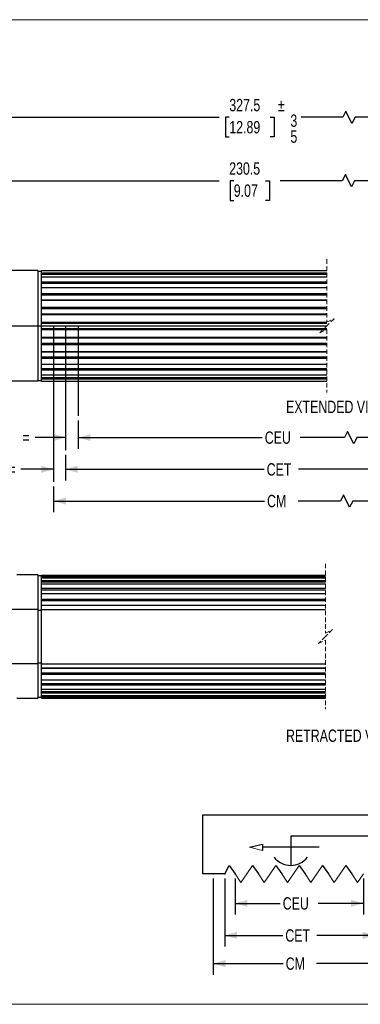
# Model space of a CAD drawing. Header units: millimetres. Extents: x 0 to 432, y 0 to 279.
# Tile 2 of 4: x 150 to 247, y 0 to 279. Entities that reach past the tile are written whole.
import ezdxf

# ---------------------------------------------------------------- set-up
doc = ezdxf.new("R2010")
doc.units = ezdxf.units.MM
doc.header["$PDSIZE"] = -1
doc.linetypes.add('HIDDEN', pattern=[1.905, 1.27, -0.635])
doc.layers.add('DIMENSIONS', color=140, linetype='Continuous', lineweight=25)
doc.layers.add('TEXT', color=140, linetype='Continuous', lineweight=25)
doc.styles.add('SLDTEXTSTYLE0', font='TXT', dxfattribs={"width": 0.75})
doc.dimstyles.new('SLDDIMSTYLE0', dxfattribs={"dimtxt": 3.5, "dimasz": 3.5, "dimexe": 0, "dimexo": 0.0625, "dimgap": 0.875, "dimtad": 0, "dimtih": 1, "dimtoh": 1, "dimdec": 1, "dimrnd": 1e-09, "dimzin": 12, "dimdsep": 46, "dimtxsty": 'SLDTEXTSTYLE0', "dimsah": 1, "dimcen": 0.09, "dimadec": 0, "dimazin": 3, "dimtfac": 1, "dimtdec": 1, "dimtofl": 0, "dimtmove": 0, "dimatfit": 3, "dimfxl": 0, "dimfrac": 2, "dimtolj": 1, "dimtzin": 12, "dimarcsym": 0})
doc.dimstyles.new('SLDDIMSTYLE5', dxfattribs={"dimtxt": 3.5, "dimasz": 3.5, "dimexe": 0, "dimexo": 0.0625, "dimgap": 0.875, "dimtad": 0, "dimtih": 1, "dimtoh": 1, "dimdec": 1, "dimrnd": 1e-09, "dimzin": 12, "dimdsep": 46, "dimtxsty": 'SLDTEXTSTYLE0', "dimsah": 1, "dimcen": 0.09, "dimadec": 0, "dimazin": 3, "dimtfac": 1, "dimtdec": 1, "dimtmove": 0, "dimatfit": 0, "dimfxl": 0, "dimfrac": 2, "dimtolj": 1, "dimtzin": 12, "dimarcsym": 0})

# ---------------------------------------------------------------- blocks, each defined once
blk = doc.blocks.new('_D')
at = {"layer": 'DIMENSIONS'}
for p, q in [((211.37, 35.72), (211.37, 25.48)), ((247.77, 35.72), (247.77, 25.48)), ((211.37, 28.65), (224.18, 28.65)), ((247.77, 28.65), (234.96, 28.65))]:
    blk.add_line(p, q, dxfattribs=at)
for points in [[(211.37, 28.65), (214.87, 27.65), (214.87, 29.65)], [(247.77, 28.65), (244.27, 29.65), (244.27, 27.65)]]:
    blk.add_solid(points, dxfattribs=at)
at = {"layer": 'DIMENSIONS', "insert": (224.89, 30.39), "char_height": 3.5, "attachment_point": 1, "style": 'SLDTEXTSTYLE0'}
blk.add_mtext('CEU', dxfattribs=at)
blk = doc.blocks.new('_D_1')
at = {"layer": 'DIMENSIONS'}
for p, q in [((208.44, 35.72), (208.44, 16.39)), ((251.07, 35.72), (251.07, 16.39)), ((208.44, 19.56), (224.91, 19.56)), ((251.07, 19.56), (234.61, 19.56))]:
    blk.add_line(p, q, dxfattribs=at)
for points in [[(208.44, 19.56), (211.94, 18.56), (211.94, 20.56)], [(251.07, 19.56), (247.57, 20.56), (247.57, 18.56)]]:
    blk.add_solid(points, dxfattribs=at)
at = {"layer": 'DIMENSIONS', "insert": (225.62, 21.29), "char_height": 3.5, "attachment_point": 1, "style": 'SLDTEXTSTYLE0'}
blk.add_mtext('CET', dxfattribs=at)
blk = doc.blocks.new('_D_2')
at = {"layer": 'DIMENSIONS'}
for p, q in [((205.14, 35.72), (205.14, 8.39)), ((254.38, 35.72), (254.38, 8.39)), ((205.14, 11.56), (225.01, 11.56)), ((254.38, 11.56), (234.51, 11.56))]:
    blk.add_line(p, q, dxfattribs=at)
for points in [[(205.14, 11.56), (208.64, 10.56), (208.64, 12.56)], [(254.38, 11.56), (250.88, 12.56), (250.88, 10.56)]]:
    blk.add_solid(points, dxfattribs=at)
at = {"layer": 'DIMENSIONS', "insert": (225.72, 13.29), "char_height": 3.5, "attachment_point": 1, "style": 'SLDTEXTSTYLE0'}
blk.add_mtext('CM', dxfattribs=at)
blk = doc.blocks.new('SW_NOTE_0_5')
at = {"layer": 'TEXT', "color": 0, "char_height": 3.5, "attachment_point": 1, "style": 'SLDTEXTSTYLE0'}
for s, insert in [('3', (0, 4.51)), ('5', (0, -0.01))]:
    blk.add_mtext(s, dxfattribs=dict(at, insert=insert))
blk = doc.blocks.new('SW_NOTE_0_6')
at = {"layer": 'TEXT', "color": 0, "char_height": 3.81, "attachment_point": 1, "style": 'SLDTEXTSTYLE0'}
for s, insert in [('NOTES:', (0, 4.91)), ('1. DIMENSIONS CAN BE CHANGED BY MANUFACTURER WITHOUT NOTICE.', (2.86, -4.94)), ('2. DIMENSIONS DO NOT IMPLY TOLERANCE.', (2.86, -14.79))]:
    blk.add_mtext(s, dxfattribs=dict(at, insert=insert))
blk = doc.blocks.new('SW_BROKEN_VIEW_1')
at = {"color": 0}
for p, q in [((0, 0), (167.85, 0)), ((90.26, 0), (90.26, -44.29)), ((93.6, 0), (93.6, -35.3)), ((97.2, 0), (97.2, -25.54))]:
    blk.add_line(p, q, dxfattribs=at)
blk = doc.blocks.new('_D_9')
at = {"layer": 'DIMENSIONS'}
for p, q in [((166.8, 165.71), (166.8, 157.65)), ((321.7, 165.71), (321.7, 157.65)), ((243.31, 162.57), (242.44, 160.82)), ((245.06, 159.07), (243.31, 162.57)), ((166.8, 160.82), (219.08, 160.82)), ((242.44, 160.82), (229.86, 160.82)), ((245.94, 160.82), (245.06, 159.07)), ((321.7, 160.82), (245.94, 160.82))]:
    blk.add_line(p, q, dxfattribs=at)
for points in [[(166.8, 160.82), (170.3, 159.82), (170.3, 161.82)], [(321.7, 160.82), (318.2, 161.82), (318.2, 159.82)]]:
    blk.add_solid(points, dxfattribs=at)
at = {"layer": 'DIMENSIONS', "insert": (219.79, 162.56), "char_height": 3.5, "attachment_point": 1, "style": 'SLDTEXTSTYLE0'}
blk.add_mtext('CEU', dxfattribs=at)
blk = doc.blocks.new('_D_10')
at = {"layer": 'DIMENSIONS'}
for p, q in [((163.2, 155.95), (163.2, 148.63)), ((326.07, 155.95), (326.07, 148.63)), ((163.2, 151.81), (219.62, 151.81)), ((273.52, 151.81), (229.32, 151.81)), ((274.39, 153.56), (273.52, 151.81)), ((276.14, 150.06), (274.39, 153.56)), ((277.02, 151.81), (276.14, 150.06)), ((326.07, 151.81), (277.02, 151.81))]:
    blk.add_line(p, q, dxfattribs=at)
for points in [[(163.2, 151.81), (166.7, 150.81), (166.7, 152.81)], [(326.07, 151.81), (322.57, 152.81), (322.57, 150.81)]]:
    blk.add_solid(points, dxfattribs=at)
at = {"layer": 'DIMENSIONS', "insert": (220.33, 153.54), "char_height": 3.5, "attachment_point": 1, "style": 'SLDTEXTSTYLE0'}
blk.add_mtext('CET', dxfattribs=at)
blk = doc.blocks.new('_D_11')
at = {"layer": 'DIMENSIONS'}
for p, q in [((159.86, 146.96), (159.86, 139.65)), ((330.69, 146.96), (330.69, 139.65)), ((159.86, 142.82), (219.72, 142.82)), ((241.25, 142.82), (229.22, 142.82)), ((242.13, 144.57), (241.25, 142.82)), ((243.88, 141.07), (242.13, 144.57)), ((244.75, 142.82), (243.88, 141.07)), ((330.69, 142.82), (244.75, 142.82))]:
    blk.add_line(p, q, dxfattribs=at)
for points in [[(159.86, 142.82), (163.36, 141.82), (163.36, 143.82)], [(330.69, 142.82), (327.19, 143.82), (327.19, 141.82)]]:
    blk.add_solid(points, dxfattribs=at)
at = {"layer": 'DIMENSIONS', "insert": (220.43, 144.56), "char_height": 3.5, "attachment_point": 1, "style": 'SLDTEXTSTYLE0'}
blk.add_mtext('CM', dxfattribs=at)
blk = doc.blocks.new('_D_14')
at = {"layer": 'DIMENSIONS'}
for p, q in [((166.8, 165.71), (166.8, 157.65)), ((163.2, 160.82), (154.57, 160.82)), ((166.8, 160.82), (173.15, 160.82))]:
    blk.add_line(p, q, dxfattribs=at)
for points in [[(163.2, 160.82), (159.7, 161.82), (159.7, 159.82)], [(166.8, 160.82), (170.3, 159.82), (170.3, 161.82)]]:
    blk.add_solid(points, dxfattribs=at)
at = {"layer": 'DIMENSIONS', "insert": (151.03, 162.56), "char_height": 3.5, "attachment_point": 1, "style": 'SLDTEXTSTYLE0'}
blk.add_mtext('=', dxfattribs=at)
blk = doc.blocks.new('_D_15')
at = {"layer": 'DIMENSIONS'}
for p, q in [((163.2, 155.95), (163.2, 148.63)), ((159.86, 151.81), (150.57, 151.81)), ((163.2, 151.81), (169.55, 151.81))]:
    blk.add_line(p, q, dxfattribs=at)
for points in [[(159.86, 151.81), (156.36, 152.81), (156.36, 150.81)], [(163.2, 151.81), (166.7, 150.81), (166.7, 152.81)]]:
    blk.add_solid(points, dxfattribs=at)
at = {"layer": 'DIMENSIONS', "insert": (147.03, 153.54), "char_height": 3.5, "attachment_point": 1, "style": 'SLDTEXTSTYLE0'}
blk.add_mtext('=', dxfattribs=at)
blk = doc.blocks.new('_D_22')
at = {"layer": 'DIMENSIONS'}
for p, q in [((69.6, 208.33), (69.6, 254.9)), ((383.29, 208.33), (383.29, 254.9)), ((69.6, 251.72), (206.88, 251.72)), ((209.72, 251.7), (208.66, 251.7)), ((208.66, 251.7), (208.66, 246.14)), ((221.36, 251.7), (222.43, 251.7)), ((222.43, 251.7), (222.43, 246.14)), ((241.9, 251.72), (230.12, 251.72)), ((242.77, 253.47), (241.9, 251.72)), ((244.52, 249.97), (242.77, 253.47)), ((245.4, 251.72), (244.52, 249.97)), ((383.29, 251.72), (245.4, 251.72)), ((208.66, 246.14), (209.72, 246.14)), ((222.43, 246.14), (221.36, 246.14))]:
    blk.add_line(p, q, dxfattribs=at)
for points in [[(69.6, 251.72), (73.1, 250.72), (73.1, 252.72)], [(383.29, 251.72), (379.79, 252.72), (379.79, 250.72)]]:
    blk.add_solid(points, dxfattribs=at)
at = {"layer": 'DIMENSIONS', "char_height": 3.5, "attachment_point": 1, "style": 'SLDTEXTSTYLE0'}
for s, insert in [('%%p', (223.49, 256.92)), ('327.5', (209.72, 256.92)), ('12.89', (209.72, 250.65))]:
    blk.add_mtext(s, dxfattribs=dict(at, insert=insert))
blk = doc.blocks.new('_D_23')
at = {"layer": 'DIMENSIONS'}
for p, q in [((143.9, 207.49), (143.9, 236.9)), ((242.67, 235.47), (241.79, 233.72)), ((244.42, 231.97), (242.67, 235.47)), ((360.59, 206.49), (360.59, 236.9)), ((143.9, 233.72), (206.85, 233.72)), ((210.99, 233.7), (209.92, 233.7)), ((209.92, 233.7), (209.92, 228.14)), ((220.04, 233.7), (221.11, 233.7)), ((221.11, 233.7), (221.11, 228.14)), ((241.79, 233.72), (224.17, 233.72)), ((245.29, 233.72), (244.42, 231.97)), ((360.59, 233.72), (245.29, 233.72)), ((209.92, 228.14), (210.99, 228.14)), ((221.11, 228.14), (220.04, 228.14))]:
    blk.add_line(p, q, dxfattribs=at)
for points in [[(143.9, 233.72), (147.4, 232.72), (147.4, 234.72)], [(360.59, 233.72), (357.09, 234.72), (357.09, 232.72)]]:
    blk.add_solid(points, dxfattribs=at)
at = {"layer": 'DIMENSIONS', "char_height": 3.5, "attachment_point": 1, "style": 'SLDTEXTSTYLE0'}
for s, insert in [('230.5', (209.69, 238.92)), ('9.07', (210.99, 232.65))]:
    blk.add_mtext(s, dxfattribs=dict(at, insert=insert))

msp = doc.modelspace()

# ---------------------------------------------------------------- linework, layer by layer
at = {"color": 7, "linetype": 'Continuous', "lineweight": 18}
for p, q in [((0, 279.4), (431.8, 279.4)), ((0, 0), (431.8, 0))]:
    msp.add_line(p, q, dxfattribs=at)
at = {"color": 7, "linetype": 'HIDDEN', "lineweight": 18}
for p, q in [((237.44605, 211.39918), (237.44605, 193.52418)), ((237.44605, 193.52418), (239.44605, 194.52418)), ((239.44605, 194.52418), (237.44605, 192.52418)), ((237.44605, 192.52418), (235.44605, 190.52418)), ((235.44605, 190.52418), (237.44605, 191.52418)), ((237.44605, 191.52418), (237.44605, 173.64919)), ((237.00497, 124.99036), (237.00497, 105.348)), ((237.00497, 105.348), (239.00497, 106.348)), ((239.00497, 106.348), (237.00497, 104.348)), ((237.00497, 104.348), (235.00497, 102.348)), ((235.00497, 102.348), (237.00497, 103.348)), ((237.00497, 103.348), (237.00497, 83.70564))]:
    msp.add_line(p, q, dxfattribs=at)
for p, q in [((155.3989, 208.22418), (145.89889, 208.22418)), ((155.3989, 208.22418), (155.3989, 176.82418)), ((155.3989, 208.02418), (156.3989, 208.02418)), ((156.3989, 208.22418), (237.44605, 208.22418)), ((156.3989, 207.60269), (156.3989, 208.22418)), ((156.3989, 207.60269), (237.44605, 207.60269)), ((156.3989, 207.20677), (156.3989, 207.60269)), ((156.3989, 206.40787), (156.3989, 207.20677)), ((156.3989, 207.20677), (237.44605, 207.20677)), ((156.3989, 206.40787), (237.44605, 206.40787)), ((156.3989, 205.00607), (156.3989, 206.40787)), ((156.3989, 205.00607), (237.44605, 205.00607)), ((156.3989, 204.60329), (156.3989, 205.00607)), ((156.3989, 203.4393), (156.3989, 204.60329)), ((156.3989, 204.60329), (237.44605, 204.60329)), ((156.3989, 203.4393), (237.44605, 203.4393)), ((156.3989, 203.41819), (156.3989, 203.4393)), ((156.3989, 203.41819), (237.44605, 203.41819)), ((156.3989, 201.66791), (156.3989, 203.41819)), ((156.3989, 201.66791), (237.44605, 201.66791)), ((156.3989, 201.2822), (156.3989, 201.66791)), ((156.3989, 199.89924), (156.3989, 201.2822)), ((156.3989, 201.2822), (237.44605, 201.2822)), ((156.3989, 199.89924), (237.44605, 199.89924)), ((156.3989, 199.78132), (156.3989, 199.89924)), ((156.3989, 199.78132), (237.44605, 199.78132)), ((156.3989, 197.78654), (156.3989, 199.78132)), ((156.3989, 197.78654), (237.44605, 197.78654)), ((156.3989, 197.44081), (156.3989, 197.78654)), ((156.3989, 195.92104), (156.3989, 197.44081)), ((156.3989, 197.44081), (237.44605, 197.44081)), ((156.3989, 195.92104), (237.44605, 195.92104)), ((156.3989, 195.71331), (156.3989, 195.92104)), ((156.3989, 193.59253), (156.3989, 195.71331)), ((156.3989, 195.71331), (237.44605, 195.71331)), ((156.3989, 193.30734), (156.3989, 193.59253)), ((156.3989, 193.59253), (237.44605, 193.59253)), ((156.3989, 191.74103), (156.3989, 193.30734)), ((156.3989, 193.30734), (237.44605, 193.30734)), ((156.3989, 191.45584), (156.3989, 191.74103)), ((156.3989, 191.74103), (237.44605, 191.74103)), ((156.3989, 191.45584), (237.44605, 191.45584)), ((156.3989, 189.33506), (156.3989, 191.45584)), ((156.3989, 189.33506), (237.44605, 189.33506)), ((156.3989, 189.12733), (156.3989, 189.33506)), ((156.3989, 187.60755), (156.3989, 189.12733)), ((156.3989, 189.12733), (237.44605, 189.12733)), ((156.3989, 187.60755), (237.44605, 187.60755)), ((156.3989, 187.26183), (156.3989, 187.60755)), ((156.3989, 187.26183), (237.44605, 187.26183)), ((156.3989, 185.26705), (156.3989, 187.26183)), ((156.3989, 185.26705), (237.44605, 185.26705)), ((156.3989, 185.14913), (156.3989, 185.26705)), ((156.3989, 183.76617), (156.3989, 185.14913)), ((156.3989, 185.14913), (237.44605, 185.14913)), ((156.3989, 183.76617), (237.44605, 183.76617)), ((156.3989, 183.38046), (156.3989, 183.76617)), ((156.3989, 183.38046), (237.44605, 183.38046)), ((156.3989, 181.63018), (156.3989, 183.38046)), ((156.3989, 181.63018), (237.44605, 181.63018)), ((156.3989, 181.60907), (156.3989, 181.63018)), ((156.3989, 180.44508), (156.3989, 181.60907)), ((156.3989, 181.60907), (237.44605, 181.60907)), ((156.3989, 180.44508), (237.44605, 180.44508)), ((156.3989, 180.0423), (156.3989, 180.44508)), ((156.3989, 180.0423), (237.44605, 180.0423)), ((156.3989, 178.6405), (156.3989, 180.0423)), ((155.3989, 176.82418), (145.89889, 176.82418)), ((155.3989, 177.02418), (156.3989, 177.02418)), ((156.3989, 177.8416), (156.3989, 178.6405)), ((156.3989, 178.6405), (237.44605, 178.6405)), ((156.3989, 177.8416), (237.44605, 177.8416)), ((156.3989, 177.44567), (156.3989, 177.8416)), ((156.3989, 177.44567), (237.44605, 177.44567)), ((156.3989, 176.82418), (156.3989, 177.44567)), ((156.3989, 176.82418), (237.44605, 176.82418)), ((155.37103, 121.848), (149.37102, 121.848)), ((155.37103, 121.848), (155.37103, 112.07846)), ((156.37104, 121.548), (155.37103, 121.548)), ((156.37104, 121.81536), (237.00497, 121.81536)), ((156.37104, 121.55496), (156.37104, 121.81536)), ((156.37104, 121.55496), (237.00497, 121.55496)), ((156.37104, 121.20924), (156.37104, 121.55496)), ((156.37104, 121.03805), (156.37104, 121.20924)), ((156.37104, 121.20924), (237.00497, 121.20924)), ((156.37104, 121.03805), (237.00497, 121.03805)), ((156.37104, 120.27232), (156.37104, 121.03805)), ((156.37104, 120.27232), (237.00497, 120.27232)), ((156.37104, 119.88662), (156.37104, 120.27232)), ((156.37104, 119.2692), (156.37104, 119.88662)), ((156.37104, 119.88662), (237.00497, 119.88662)), ((156.37104, 119.2692), (237.00497, 119.2692)), ((156.37104, 118.04364), (156.37104, 119.2692)), ((156.37104, 118.04364), (237.00497, 118.04364)), ((156.37104, 117.64086), (156.37104, 118.04364)), ((156.37104, 116.6285), (156.37104, 117.64086)), ((156.37104, 117.64086), (237.00497, 117.64086)), ((156.37104, 116.5928), (156.37104, 117.64086)), ((156.37104, 116.61391), (237.00497, 116.61391)), ((156.37104, 115.00133), (156.37104, 116.61391)), ((156.37104, 115.00133), (237.00497, 115.00133)), ((156.37104, 114.60541), (156.37104, 115.00133)), ((156.37104, 113.30688), (156.37104, 114.60541)), ((156.37104, 114.60541), (237.00497, 114.60541)), ((155.37103, 112.07846), (145.87102, 112.07846)), ((155.37103, 112.07846), (155.37103, 96.61754)), ((155.37103, 111.80387), (156.37104, 111.80387)), ((156.37104, 113.30688), (237.00497, 113.30688)), ((156.37104, 113.22992), (156.37104, 113.30688)), ((156.37104, 113.22992), (237.00497, 113.22992)), ((156.37104, 112.07846), (156.37104, 113.22992)), ((156.37104, 112.07846), (237.00497, 112.07846)), ((156.37104, 96.61754), (156.37104, 112.07846)), ((155.37103, 96.61754), (145.87102, 96.61754)), ((155.37103, 96.89213), (156.37104, 96.89213)), ((155.37103, 96.61754), (155.37103, 86.848)), ((156.37104, 96.61754), (237.00497, 96.61754)), ((156.37104, 95.46608), (156.37104, 96.61754)), ((156.37104, 95.46608), (237.00497, 95.46608)), ((156.37104, 95.38912), (156.37104, 95.46608)), ((156.37104, 94.09059), (156.37104, 95.38912)), ((156.37104, 95.38912), (237.00497, 95.38912)), ((156.37104, 94.09059), (237.00497, 94.09059)), ((156.37104, 93.69467), (156.37104, 94.09059)), ((156.37104, 93.69467), (237.00497, 93.69467)), ((156.37104, 92.08209), (156.37104, 93.69467)), ((156.37104, 91.05514), (156.37104, 92.1032)), ((156.37104, 92.08209), (237.00497, 92.08209)), ((156.37104, 91.05514), (156.37104, 92.0675)), ((156.37104, 91.05514), (237.00497, 91.05514)), ((156.37104, 90.65236), (156.37104, 91.05514)), ((156.37104, 90.65236), (237.00497, 90.65236)), ((156.37104, 89.4268), (156.37104, 90.65236)), ((156.37104, 88.80938), (156.37104, 89.4268)), ((156.37104, 89.4268), (237.00497, 89.4268)), ((149.37102, 86.848), (155.37103, 86.848)), ((155.37103, 87.148), (156.37104, 87.148)), ((156.37104, 88.80938), (237.00497, 88.80938)), ((156.37104, 88.42368), (156.37104, 88.80938)), ((156.37104, 88.42368), (237.00497, 88.42368)), ((156.37104, 87.65795), (156.37104, 88.42368)), ((156.37104, 87.48676), (156.37104, 87.65795)), ((156.37104, 87.65795), (237.00497, 87.65795)), ((156.37104, 87.48676), (237.00497, 87.48676)), ((156.37104, 87.14104), (156.37104, 87.48676)), ((156.37104, 87.14104), (237.00497, 87.14104)), ((156.37104, 86.88064), (156.37104, 87.14104)), ((156.37104, 86.88064), (237.00497, 86.88064))]:
    msp.add_line(p, q)
at = {"layer": 'DIMENSIONS'}
for p, q in [((269.39184, 53.62815), (202.12492, 53.62815)), ((202.12492, 53.62815), (202.12492, 36.99496)), ((227.16771, 47.74895), (227.16771, 39.41333)), ((269.46778, 47.74895), (227.16771, 47.74895)), ((215.44311, 44.55996), (219.14906, 45.47651)), ((219.14906, 45.47651), (219.14906, 43.6434)), ((235.18636, 44.55996), (219.14906, 44.55996)), ((208.44392, 36.99496), (209.71973, 39.41333)), ((209.71973, 39.41333), (211.3739, 36.99496)), ((216.33642, 39.41333), (217.99059, 36.99496)), ((222.95311, 39.41333), (224.60729, 36.99496)), ((229.5698, 39.41333), (231.22398, 36.99496)), ((236.1865, 39.41333), (237.84067, 36.99496)), ((242.80319, 39.41333), (244.45736, 36.99496)), ((208.44392, 36.99496), (202.12492, 36.99496))]:
    msp.add_line(p, q, dxfattribs=at)
at = {"layer": 'DIMENSIONS', "color": 140, "linetype": 'Continuous', "lineweight": 18}
for p, q in [((215.44311, 44.55996), (219.14906, 43.6434)), ((216.33642, 39.41333), (214.68225, 36.99496)), ((222.95311, 39.41333), (221.29894, 36.99496)), ((229.5698, 39.41333), (227.91563, 36.99496)), ((236.1865, 39.41333), (234.53232, 36.99496)), ((242.80319, 39.41333), (241.14901, 36.99496)), ((213.02808, 34.57659), (211.3739, 36.99496)), ((213.02808, 34.57659), (214.68225, 36.99496)), ((219.64477, 34.57659), (217.99059, 36.99496)), ((219.64477, 34.57659), (221.29894, 36.99496)), ((226.26146, 34.57659), (224.60729, 36.99496)), ((226.26146, 34.57659), (227.91563, 36.99496)), ((232.87815, 34.57659), (231.22398, 36.99496)), ((232.87815, 34.57659), (234.53232, 36.99496)), ((239.49484, 34.57659), (237.84067, 36.99496)), ((239.49484, 34.57659), (241.14901, 36.99496)), ((246.11153, 34.57659), (244.45736, 36.99496)), ((246.11153, 34.57659), (247.76571, 36.99496))]:
    msp.add_line(p, q, dxfattribs=at)
at = {"layer": 'DIMENSIONS'}
msp.add_arc((227.16771, 45.41186), 5.99853, 217.6656212, 322.3343788, dxfattribs=at)
for p in [(205.13557, 36.99496), (208.44392, 36.99496), (211.3739, 36.99496)]:
    msp.add_point(p, dxfattribs=at)

# ---------------------------------------------------------------- block references
at = {"color": 7, "linetype": 'Continuous'}
msp.add_blockref('SW_BROKEN_VIEW_1', (69.5989, 192.52418), dxfattribs=at)
at = {"layer": 'TEXT'}
for name, p in [('SW_NOTE_0_5', (227.06139, 247.98427)), ('SW_NOTE_0_6', (4.85591, 24.97303))]:
    msp.add_blockref(name, p, dxfattribs=at)

# ---------------------------------------------------------------- texts
at = {"layer": 'TEXT', "char_height": 3.5, "attachment_point": 1, "style": 'SLDTEXTSTYLE0'}
for s, insert in [('EXTENDED VIEW', (225.82718, 171.28757)), ('RETRACTED VIEW', (225.82688, 77.97206))]:
    msp.add_mtext(s, dxfattribs=dict(at, insert=insert))

# ---------------------------------------------------------------- dimensions: what is measured, and where the dimension line sits
at = {"layer": 'DIMENSIONS'}
for base, p1, p2, text, dimstyle, picture, middle in [((69.59889, 251.72418), (383.2881, 207.06418), (69.59889, 207.06418), '327.5%%p  ', 'SLDDIMSTYLE0', '_D_22', (218.50175, 251.72418)), ((143.89889, 233.72418), (360.5881, 205.22418), (143.89889, 206.22418), '230.5', 'SLDDIMSTYLE0', '_D_23', (215.51292, 233.72418)), ((163.20187, 160.82418), (166.7983, 166.98221), (163.20187, 157.22044), '=', 'SLDDIMSTYLE5', '_D_14', (152.44785, 160.82418)), ((321.7021, 160.82418), (166.7983, 166.98221), (321.7021, 166.98221), 'CEU', 'SLDDIMSTYLE0', '_D_9', (224.46978, 160.82418)), ((159.86231, 151.80961), (163.20187, 157.22044), (159.86231, 148.22934), '=', 'SLDDIMSTYLE5', '_D_15', (148.44179, 151.80961)), ((326.0692, 151.80961), (163.20187, 157.22044), (326.0692, 157.22044), 'CET', 'SLDDIMSTYLE0', '_D_10', (224.46978, 151.80961)), ((330.6932, 142.82418), (159.86231, 148.22934), (330.6932, 148.22934), 'CM', 'SLDDIMSTYLE0', '_D_11', (224.46978, 142.82418)), ((254.3824, 11.5612), (205.13557, 36.99496), (254.3824, 36.99496), 'CM', 'SLDDIMSTYLE0', '_D_2', (229.75898, 11.5612)), ((247.76571, 28.65254), (211.3739, 36.99496), (247.76571, 36.99496), 'CEU', 'SLDDIMSTYLE0', '_D', (229.5698, 28.65254))]:
    dim = msp.add_linear_dim(base=base, p1=p1, p2=p2, text=text, dimstyle=dimstyle, dxfattribs=at)
    dim.commit()
    dim.dimension.update_dxf_attribs({"geometry": picture, "text_midpoint": middle, "dimtype": 160})
dim = msp.add_linear_dim(base=(251.07405, 19.56012), p1=(208.44392, 36.99496), p2=(251.07405, 36.99496), angle=0, text='CET', dimstyle='SLDDIMSTYLE0', dxfattribs=at)
dim.commit()
dim.dimension.update_dxf_attribs({"geometry": '_D_1', "text_midpoint": (229.75898, 19.56012), "dimtype": 160})

doc.saveas('drawing.dxf')
